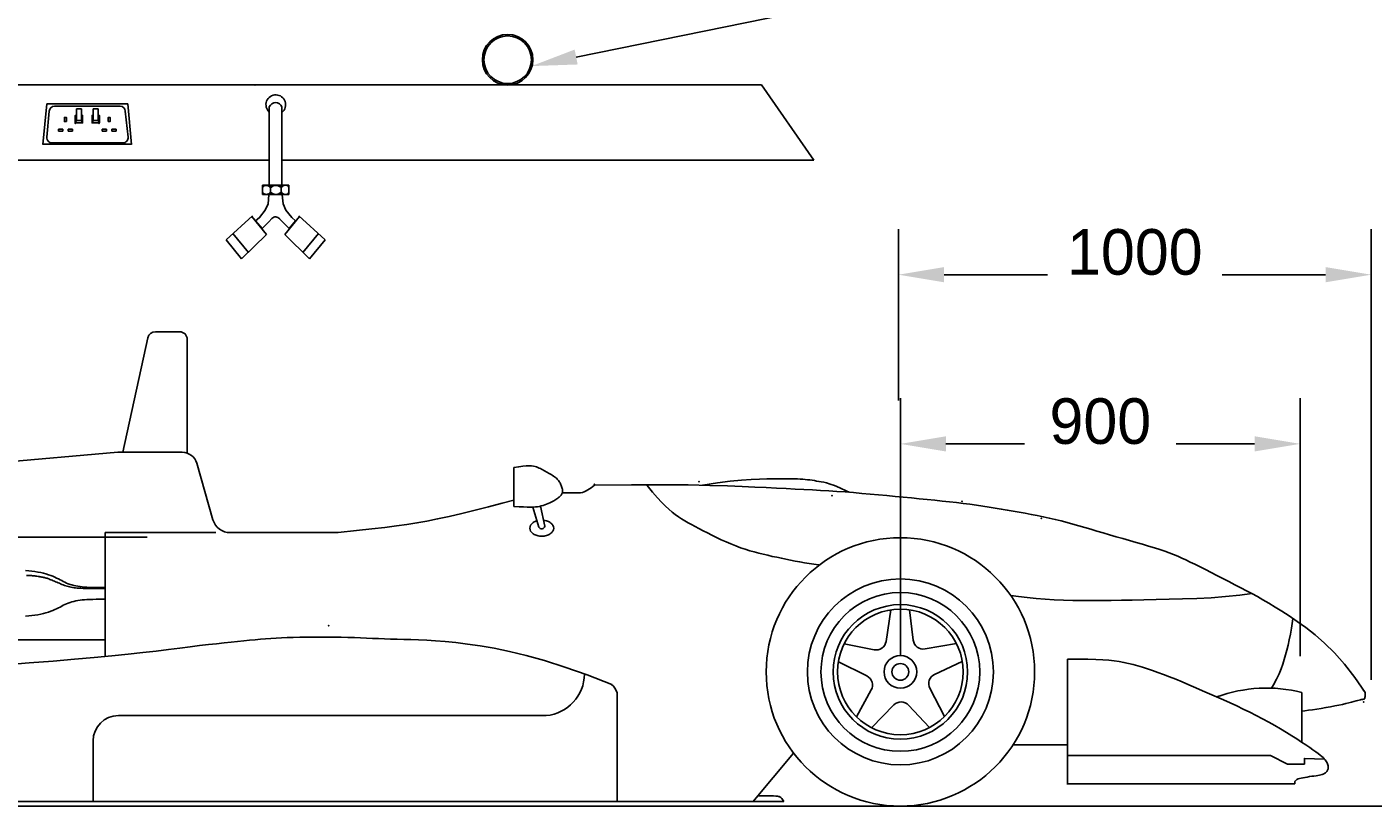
# Model space of a CAD drawing. Extents: x -8 to 6636, y -1 to 3703.
# Tile 2 of 5: x 1685 to 4343, y 0 to 1539. Entities that reach past the tile are written whole.
import ezdxf
from ezdxf.enums import TextEntityAlignment as Align

# ---------------------------------------------------------------- set-up
doc = ezdxf.new("R2010")
doc.units = 0
doc.header["$LTSCALE"] = 100
doc.header["$MEASUREMENT"] = 0
doc.layers.get('0').update_dxf_attribs({"linetype": 'CONTINUOUS'})
doc.layers.get('DEFPOINTS').update_dxf_attribs({"linetype": 'CONTINUOUS'})
doc.layers.add('LIGHTRIG', color=102, linetype='CONTINUOUS')
doc.layers.add('REGS', color=1, linetype='CONTINUOUS')
doc.dimstyles.get("Standard").update_dxf_attribs({"dimtxt": 0.18, "dimasz": 0.18, "dimexe": 0.18, "dimexo": 0.0625, "dimgap": 0.09, "dimtad": 0, "dimtih": 1, "dimtoh": 1, "dimdec": 4, "dimzin": 0, "dimtxsty": 'STANDARD', "dimcen": 0.09, "dimazin": 3, "dimtfac": 1, "dimtdec": 4, "dimtofl": 0, "dimtmove": 0, "dimatfit": 3, "dimtolj": 1, "dimtzin": 0})

# ---------------------------------------------------------------- blocks, each defined once
blk = doc.blocks.new('*D13')
at = {"color": 0, "linetype": 'BYBLOCK'}
for p, q in [((3410, 296.2), (3410, 805.3)), ((4199.5, 296.2), (4199.5, 805.3)), ((3500, 715.3), (3654.8, 715.3)), ((4109.5, 715.3), (3954.8, 715.3))]:
    blk.add_line(p, q, dxfattribs=at)
for points in [[(3500, 730.3), (3500, 700.3), (3410, 715.3)], [(4109.5, 730.3), (4109.5, 700.3), (4199.5, 715.3)]]:
    blk.add_solid(points, dxfattribs=at)
at = {"layer": 'DEFPOINTS', "color": 0, "linetype": 'BYBLOCK'}
for p in [(4199.5, 715.3), (3410, 265), (4199.5, 265)]:
    blk.add_point(p, dxfattribs=at)
at = {"color": 0, "linetype": 'BYBLOCK'}
blk.add_text('900', height=90, dxfattribs=at).set_placement((3804.8, 715.3), align=Align.CENTER)
blk = doc.blocks.new('*D14')
at = {"color": 0, "linetype": 'BYBLOCK'}
for p, q in [((3406.4, 800.9), (3406.4, 1139.4)), ((4339.5, 249.3), (4339.5, 1139.4)), ((3496.4, 1049.4), (3700.4, 1049.4)), ((4249.5, 1049.4), (4045.4, 1049.4))]:
    blk.add_line(p, q, dxfattribs=at)
for points in [[(3496.4, 1064.4), (3496.4, 1034.4), (3406.4, 1049.4)], [(4249.5, 1064.4), (4249.5, 1034.4), (4339.5, 1049.4)]]:
    blk.add_solid(points, dxfattribs=at)
at = {"layer": 'DEFPOINTS', "color": 0, "linetype": 'BYBLOCK'}
for p in [(4339.5, 1049.4), (3406.4, 769.7), (4339.5, 218)]:
    blk.add_point(p, dxfattribs=at)
at = {"color": 0, "linetype": 'BYBLOCK'}
blk.add_text('1000', height=90, dxfattribs=at).set_placement((3872.9, 1049.4), align=Align.CENTER)

msp = doc.modelspace()

# ---------------------------------------------------------------- linework, layer by layer
for p, q in [((1986.91213, 936.68659), (1938.96728, 936.68659)), ((1924.31855, 924.91374), (1874.46294, 698.60818)), ((2001.91213, 696.68659), (2001.91213, 921.68659)), ((1864.51984, 698.60818), (1085, 630)), ((1991.91321, 698.60818), (1864.51984, 698.60818)), ((2052.73023, 565.35269), (2020.75107, 676.8773)), ((2646.91054, 591.93746), (2646.91054, 668.41576)), ((2778.1018, 618.57413), (2742.49028, 618.57413)), ((2684.35862, 590.55425), (2695.97585, 550.75684)), ((2699.12161, 592.38243), (2707.75151, 552.71782)), ((1839.59361, 295.24481), (1839.59361, 540.08232)), ((1839.59361, 540.08232), (1844.20222, 540.08232)), ((1844.20222, 540.08232), (2058.12693, 540.08232)), ((2086.37439, 540), (2300, 540)), ((1174.46672, 531.07113), (1923.0163, 531.07113)), ((3391.09207, 387.54995), (3381.90466, 325.33142)), ((3428.10378, 387.67132), (3435.51175, 327.63437)), ((1839.59361, 328.3196), (1078.1699, 328.3196)), ((3298.92702, 320.12524), (3358.31474, 308.6182)), ((3520.70906, 320.85252), (3458.69666, 310.36369)), ((3287.6052, 284.88751), (3343.93947, 256.92318)), ((3532.26174, 285.68981), (3477.45239, 260.09197)), ((3740, 43.88965), (3740, 290)), ((2850.69508, 8.86969), (2850.69508, 223.44855)), ((3323.24934, 176.39795), (3352.545, 229.32316)), ((3497.32989, 176.96881), (3468.19153, 232.70488)), ((4202.91723, 126.01156), (4202.91723, 224.23581)), ((3353.26378, 154.74121), (3397.26769, 199.67683)), ((3467.45813, 155.11568), (3426.17612, 199.3323)), ((1865.87201, 178.55713), (2710.74761, 178.55713)), ((1815.87201, 9.46186), (1815.87201, 128.55713)), ((3740, 120.74731), (3632.29746, 120.74731)), ((3118.4456, 8.70286), (3198.98862, 104.6903)), ((3738.56673, 99.68426), (4140.62182, 99.68426)), ((3738.56673, 43.88965), (4188.56673, 43.88965)), ((0, 0), (4790.4678, 0)), ((870.17004, 8.86969), (3180.15689, 8.86969))]:
    msp.add_line(p, q)
for points in [[(2646.91054, 668.41576), (2656.41631, 670.26822), (2664.44628, 671.46958), (2671.18062, 672.10409), (2676.79949, 672.25601), (2681.48305, 672.00961), (2685.41147, 671.44915), (2688.7649, 670.65888), (2691.72351, 669.72308), (2694.44382, 668.71258), (2696.98781, 667.64464), (2699.39379, 666.52308), (2701.70012, 665.35172), (2703.94511, 664.13441), (2706.1671, 662.87496), (2708.40443, 661.57721), (2710.69542, 660.245), (2713.06563, 658.88214), (2715.48951, 657.49247), (2717.92872, 656.07983), (2720.34493, 654.64803), (2722.69981, 653.20091), (2724.95503, 651.74231), (2727.07224, 650.27604), (2729.01314, 648.80594), (2730.74959, 647.33393), (2732.29438, 645.85425), (2733.67051, 644.35926), (2734.90097, 642.84129), (2736.00877, 641.29268), (2737.01691, 639.70576), (2737.94839, 638.07289), (2738.8262, 636.38639), (2739.66631, 634.64308), (2740.4566, 632.85764), (2741.17788, 631.04922), (2741.811, 629.23697), (2742.33679, 627.44004), (2742.73609, 625.67758), (2742.98972, 623.96875), (2743.07852, 622.33268), (2742.9878, 620.78343), (2742.72076, 619.3146), (2742.28505, 617.91472), (2741.68834, 616.57229), (2740.9383, 615.27582), (2740.04261, 614.01382), (2739.00891, 612.7748), (2737.84489, 611.54728), (2736.55501, 610.32102), (2735.13097, 609.09094), (2733.56127, 607.8532), (2731.8344, 606.60397), (2729.93887, 605.33941), (2727.86318, 604.05571), (2725.59583, 602.74903), (2723.12531, 601.41554), (2720.44493, 600.05651), (2717.56714, 598.69365), (2714.50918, 597.35378), (2711.28831, 596.06369), (2707.92178, 594.85021), (2704.42683, 593.74013), (2700.82073, 592.76028), (2697.1207, 591.93746), (2693.30632, 591.29401), (2689.20637, 590.83441), (2684.61192, 590.55865), (2679.31409, 590.46672), (2673.10394, 590.55864), (2665.77257, 590.83441), (2657.11108, 591.29401), (2646.91054, 591.93746)], [(3019.05803, 633.6722), (3020.16192, 633.87078), (3048.9799, 638.33006), (3074.19689, 641.55693), (3096.16135, 643.75411), (3115.22169, 645.12435), (3131.72638, 645.87037), (3146.02385, 646.19492), (3158.46254, 646.30073), (3169.36049, 646.3552), (3178.91411, 646.38439), (3187.28941, 646.37903), (3194.6524, 646.32985), (3201.16909, 646.22757), (3207.0055, 646.06293), (3212.32762, 645.82664), (3217.30147, 645.50943), (3222.07233, 645.10471), (3226.70248, 644.61657), (3231.23351, 644.05176), (3235.70698, 643.41707), (3240.16446, 642.71925), (3244.6475, 641.96506), (3249.19769, 641.16128), (3253.85658, 640.31467), (3258.74901, 639.37285), (3264.33289, 638.04687), (3271.14939, 635.98863), (3279.73968, 632.85004), (3290.64495, 628.28301), (3304.40637, 621.93943), (3309.09781, 619.6241)], [(2805.72615, 634.05854), (2878.76347, 634.59624), (2940.10814, 634.60349), (2991.22665, 634.17594), (3033.58546, 633.40926), (3068.65106, 632.39908), (3097.88993, 631.24108), (3122.76852, 630.0309), (3144.75333, 628.8642), (3165.1005, 627.8149), (3184.22489, 626.86995), (3202.331, 625.99456), (3219.62338, 625.15396), (3236.30654, 624.31335), (3252.585, 623.43797), (3268.66329, 622.49301), (3284.74593, 621.44371), (3300.99393, 620.26469), (3317.39423, 618.96828), (3333.89027, 617.57621), (3350.42548, 616.11023), (3366.94327, 614.59207), (3383.38709, 613.04348), (3399.70037, 611.48619), (3415.82653, 609.94194), (3431.7148, 608.42668), (3447.33763, 606.93316), (3462.67325, 605.44834), (3477.69992, 603.95917), (3492.39586, 602.4526), (3506.73933, 600.9156), (3520.70857, 599.33512), (3534.28181, 597.69812), (3547.45035, 595.99445), (3560.25772, 594.22556), (3572.76048, 592.3958), (3585.0152, 590.50952), (3597.07845, 588.57106), (3609.0068, 586.58477), (3620.85682, 584.555), (3632.68509, 582.4861), (3644.53656, 580.3788), (3656.4098, 578.21932), (3668.29173, 575.99027), (3680.16932, 573.67427), (3692.0295, 571.25391), (3703.85921, 568.71181), (3715.64541, 566.03058), (3727.37505, 563.19282), (3739.04593, 560.18694), (3750.69941, 557.02453), (3762.3877, 553.72299), (3774.16302, 550.29971), (3786.07759, 546.77207), (3798.18363, 543.15748), (3810.53336, 539.47332), (3823.17899, 535.73698), (3836.13587, 531.96659), (3849.2718, 528.18315), (3862.41769, 524.40841), (3875.40448, 520.6641), (3888.06308, 516.97197), (3900.22442, 513.35376), (3911.71942, 509.8312), (3922.379, 506.42603), (3932.10111, 503.14321), (3941.05171, 499.92051), (3949.46383, 496.67894), (3957.57045, 493.33948), (3965.60459, 489.82314), (3973.79924, 486.05089), (3982.3874, 481.94375), (3991.60208, 477.4227), (4001.61023, 472.43656), (4012.31469, 467.04545), (4023.55225, 461.33733), (4035.15969, 455.40015), (4046.9738, 449.32185), (4058.83137, 443.19038), (4070.56919, 437.0937), (4082.02405, 431.11975), (4093.09895, 425.31187), (4103.96179, 419.53495), (4114.84666, 413.60926), (4125.98766, 407.35508), (4137.6189, 400.59269), (4149.97449, 393.14236), (4163.28852, 384.82437), (4177.7951, 375.45899), (4193.65524, 364.83365), (4210.73759, 352.60442), (4228.83771, 338.3945), (4247.75116, 321.82712), (4267.27349, 302.52548), (4287.20028, 280.11281), (4307.32707, 254.21231), (4327.44942, 224.44721)], [(2908.71659, 634.59978), (2910.01212, 632.98433), (2920.85811, 619.91586), (2930.30661, 609.03046), (2938.61066, 599.99735), (2946.02326, 592.48577), (2952.79741, 586.16496), (2959.18614, 580.70414), (2965.41408, 575.81114), (2971.59236, 571.34814), (2977.80374, 567.21591), (2984.13099, 563.31521), (2990.65687, 559.54682), (2997.46413, 555.81151), (3004.63554, 552.01004), (3012.25385, 548.04319), (3020.37385, 543.84166), (3028.9384, 539.45584), (3037.86236, 534.96606), (3047.06062, 530.45266), (3056.44804, 525.99596), (3065.9395, 521.67629), (3075.44988, 517.57398), (3084.89405, 513.76937), (3094.20502, 510.32229), (3103.3883, 507.21071), (3112.46754, 504.3921), (3121.46638, 501.82393), (3130.40847, 499.46366), (3139.31746, 497.26878), (3148.21699, 495.19676), (3157.1307, 493.20506), (3166.07831, 491.25904), (3175.06375, 489.35555), (3184.08703, 487.49932), (3193.14814, 485.69506), (3202.24708, 483.9475), (3211.38385, 482.26138), (3220.55846, 480.6414), (3229.7709, 479.09231), (3239.05586, 477.61252), (3248.58674, 476.17525), (3249.69702, 476.01648)], [(2646.91054, 604.28805), (2623.90108, 598.19875), (2596.96762, 591.1999), (2570.16504, 584.39721), (2544.04956, 577.97048), (2519.17742, 572.09951), (2496.10484, 566.96412), (2475.10865, 562.67782), (2455.34804, 559.089), (2435.70281, 555.97973), (2415.05274, 553.13212), (2392.27764, 550.32825), (2366.25728, 547.35021), (2335.87147, 543.9801), (2300, 540)], [(1682.22906, 465.03052), (1688.84195, 464.55874), (1695.1574, 463.93094), (1701.22376, 463.13102), (1707.04473, 462.16765), (1712.61289, 461.05569), (1717.92079, 459.80999), (1722.96101, 458.44542), (1727.7261, 456.97683), (1732.20863, 455.41909), (1736.40117, 453.78706), (1740.30619, 452.09682), (1743.96583, 450.36944), (1747.43214, 448.6272), (1750.75716, 446.89238), (1753.99296, 445.18729), (1757.19159, 443.5342), (1760.40508, 441.95541), (1763.6855, 440.47321), (1767.07683, 439.10616), (1770.59085, 437.85799), (1774.23129, 436.72869), (1778.00185, 435.71827), (1781.90625, 434.82672), (1785.94822, 434.05404), (1790.13146, 433.40023), (1794.4597, 432.8653), (1798.9664, 432.44677), (1803.80399, 432.13225), (1809.15464, 431.90689), (1815.20055, 431.75582), (1822.12387, 431.66419), (1830.1068, 431.61713), (1839.33151, 431.5998), (1839.59361, 431.59974)], [(1839.59361, 429.6284), (1837.13171, 429.6286), (1827.64382, 429.63506), (1819.43521, 429.65258), (1812.34802, 429.6867), (1806.22444, 429.74296), (1800.90663, 429.82688), (1796.23676, 429.944), (1792.057, 430.09986), (1788.22913, 430.29998), (1784.69338, 430.54991), (1781.40961, 430.85516), (1778.33767, 431.22129), (1775.4374, 431.65381), (1772.66866, 432.15827), (1769.9913, 432.74019), (1767.36516, 433.40512), (1764.75702, 434.15581), (1762.16134, 434.98397), (1759.57951, 435.87852), (1757.01291, 436.82841), (1754.46292, 437.82257), (1751.93092, 438.84993), (1749.41831, 439.89942), (1746.92647, 440.95998), (1744.4584, 442.02054), (1742.02355, 443.07003), (1739.633, 444.09738), (1737.29783, 445.09154), (1735.02912, 446.04143), (1732.83794, 446.93599), (1730.73537, 447.76414), (1728.73248, 448.51483), (1726.83482, 449.18068), (1725.02576, 449.76906), (1723.28315, 450.29104), (1721.58485, 450.75768), (1719.90871, 451.18006), (1718.23256, 451.56924), (1716.53426, 451.93628), (1714.79165, 452.29226), (1712.98674, 452.64571), (1711.11815, 452.995), (1709.18864, 453.33599), (1707.20098, 453.66453), (1705.15793, 453.97648), (1703.06228, 454.26767), (1700.91679, 454.53396), (1698.72423, 454.7712), (1696.48736, 454.9764), (1694.20896, 455.15116), (1691.89179, 455.29826), (1689.53863, 455.42045), (1687.15224, 455.52051), (1684.73539, 455.60121)], [(1682.22906, 374.99819), (1688.84195, 375.46997), (1695.1574, 376.09777), (1701.22376, 376.89769), (1707.04473, 377.86106), (1712.61289, 378.97303), (1717.92079, 380.21872), (1722.96101, 381.58329), (1727.7261, 383.05188), (1732.20863, 384.60962), (1736.40117, 386.24166), (1740.30619, 387.93189), (1743.96583, 389.65927), (1747.43214, 391.40152), (1750.75716, 393.13633), (1753.99296, 394.84142), (1757.19159, 396.49451), (1760.40508, 398.0733), (1763.6855, 399.5555), (1767.07683, 400.92255), (1770.59085, 402.17072), (1774.23129, 403.30002), (1778.00185, 404.31044), (1781.90625, 405.202), (1785.94822, 405.97467), (1790.13146, 406.62848), (1794.4597, 407.16341), (1798.9664, 407.58194), (1803.80399, 407.89646), (1809.15464, 408.12182), (1815.20055, 408.27289), (1822.12387, 408.36452), (1830.1068, 408.41158), (1839.33151, 408.42891), (1839.59361, 408.42898)], [(3627.91468, 415.79188), (3643.04449, 413.76412), (3660.35881, 411.78345), (3677.97106, 410.09102), (3695.82923, 408.68211), (3713.8813, 407.55199), (3732.07525, 406.69593), (3750.35905, 406.10921), (3768.72206, 405.78199), (3787.31917, 405.68394), (3806.34663, 405.77962), (3826.00071, 406.03361), (3846.47766, 406.41045), (3867.97376, 406.8747), (3890.68525, 407.39094), (3914.8084, 407.92371), (3940.44725, 408.46987), (3967.33698, 409.15542), (3995.12051, 410.13867), (4023.44081, 411.5779), (4051.94082, 413.63142), (4080.26348, 416.45751), (4103.77203, 419.63586)], [(4185.1246, 370.54866), (4184.36851, 364.90816), (4182.29121, 351.55578), (4180.1217, 339.40124), (4177.86706, 328.23902), (4175.53439, 317.86354), (4173.13079, 308.06927), (4170.66334, 298.65066), (4168.1013, 289.40689), (4165.26261, 280.15602), (4161.92736, 270.72088), (4157.87563, 260.92425), (4152.88753, 250.58894), (4146.74314, 239.53775), (4142.56484, 232.90174)], [(2840, 240), (2791.76369, 258.87845), (2747.72701, 274.52301), (2707.59537, 287.28358), (2671.07423, 297.51006), (2637.869, 305.55235), (2607.68514, 311.76033), (2580.22807, 316.48391), (2555.20322, 320.07297), (2532.33332, 322.83728), (2511.41022, 324.92594), (2492.24306, 326.44795), (2474.64097, 327.51226), (2458.41309, 328.22785), (2443.36856, 328.7037), (2429.31652, 329.04879), (2416.0661, 329.37208), (2403.4328, 329.76075), (2391.25757, 330.21481), (2379.38773, 330.71246), (2367.67057, 331.2319), (2355.95342, 331.75134), (2344.08357, 332.24899), (2331.90835, 332.70304), (2319.27505, 333.09172), (2306.08553, 333.39684), (2292.45975, 333.61479), (2278.57221, 333.74556), (2264.59743, 333.78915), (2250.70989, 333.74556), (2237.08411, 333.61479), (2223.89459, 333.39684), (2211.31582, 333.09172), (2199.46597, 332.69941), (2188.23779, 332.21993), (2177.46768, 331.65326), (2166.99204, 330.99942), (2156.64728, 330.2584), (2146.2698, 329.4302), (2135.69601, 328.51482), (2124.7623, 327.51226), (2113.31054, 326.41889), (2101.20439, 325.21654), (2088.31297, 323.88343), (2074.50542, 322.39775), (2059.65084, 320.73772), (2043.61837, 318.88153), (2026.27713, 316.80739), (2007.49624, 314.49352), (1987.12482, 311.92809), (1964.93203, 309.13927), (1940.66701, 306.16519), (1914.07892, 303.044), (1884.91691, 299.81383), (1852.93013, 296.51283), (1817.86773, 293.17914), (1779.47887, 289.85089), (1737.28318, 286.48226), (1689.88222, 282.69147), (1635.64802, 278.01279)], [(3740, 290), (3761.58348, 290.21384), (3780.12814, 290.11233), (3796.05692, 289.70887), (3809.79274, 289.01683), (3821.75853, 288.04958), (3832.37723, 286.82051), (3842.07176, 285.34299), (3851.26505, 283.63041), (3860.32532, 281.68984), (3869.4019, 279.50313), (3878.58942, 277.04583), (3887.98249, 274.29349), (3897.67574, 271.22167), (3907.7638, 267.8059), (3918.34127, 264.02175), (3929.50278, 259.84475), (3941.30979, 255.26323), (3953.69105, 250.31657), (3966.54216, 245.05695), (3979.75869, 239.53652), (3993.23626, 233.80745), (4006.87044, 227.92189), (4020.55682, 221.93201), (4034.191, 215.88996), (4047.68487, 209.83596), (4061.01561, 203.7624), (4074.17668, 197.64972), (4087.16156, 191.47836), (4099.96373, 185.22875), (4112.57665, 178.88135), (4124.9938, 172.41658), (4137.20866, 165.81488), (4149.19784, 159.07626), (4160.87053, 152.27896), (4172.11905, 145.52078), (4182.83574, 138.89953), (4192.91292, 132.513), (4202.24291, 126.459), (4210.71805, 120.83533), (4218.23066, 115.7398), (4224.70788, 111.24196), (4230.21604, 107.29833), (4234.85629, 103.83719), (4238.72979, 100.78683), (4241.93767, 98.07551), (4244.58109, 95.63153), (4246.76119, 93.38315), (4248.57912, 91.25865), (4250.12134, 89.19881), (4251.41558, 87.1944), (4252.4749, 85.24867), (4253.31236, 83.36487), (4253.94099, 81.54628), (4254.37385, 79.79616), (4254.624, 78.11775), (4254.70448, 76.51433), (4254.62726, 74.9886), (4254.39996, 73.54112), (4254.02909, 72.17188), (4253.52118, 70.88088), (4252.88276, 69.66812), (4252.12035, 68.53361), (4251.24048, 67.47734), (4250.24967, 66.49931), (4249.14522, 65.59789), (4247.8874, 64.76494), (4246.4273, 63.99066), (4244.71596, 63.26529), (4242.70444, 62.57904), (4240.3438, 61.92213), (4237.58509, 61.28478), (4234.37938, 60.65721), (4230.70628, 60.03046), (4226.65958, 59.39881), (4222.36165, 58.75739), (4217.93484, 58.1013), (4213.5015, 57.42564), (4209.18399, 56.72553), (4205.10467, 55.99609), (4201.38589, 55.23241), (4198.12904, 54.42294), (4195.35169, 53.52945), (4193.05044, 52.50704), (4191.22189, 51.31081), (4189.86264, 49.89585), (4188.9693, 48.21728), (4188.53846, 46.23017), (4188.56673, 43.88965)], [(4327.44942, 224.44721), (4327.62509, 219.96978), (4327.60141, 216.60508), (4327.40687, 214.19416), (4327.06993, 212.57805), (4326.61909, 211.59778), (4326.08281, 211.0944), (4325.48958, 210.90895), (4324.86787, 210.88245), (4324.22836, 210.87811), (4323.51054, 210.84768), (4322.63611, 210.76509), (4321.52675, 210.60426), (4320.10417, 210.3391), (4318.29005, 209.94355), (4316.00608, 209.3915), (4313.17397, 208.65689), (4309.72763, 207.7226), (4305.64994, 206.60738), (4300.936, 205.33893), (4295.58092, 203.94497), (4289.5798, 202.4532), (4282.92775, 200.89134), (4275.61989, 199.2871), (4267.6513, 197.66819), (4259.06278, 196.06233), (4250.07782, 194.49721), (4240.96562, 193.00055), (4231.99535, 191.60007), (4223.4362, 190.32347), (4215.55734, 189.19846), (4208.62795, 188.25276), (4202.91723, 187.51408)], [(4140.62182, 99.68426), (4174.1264, 82.94588), (4207.63101, 82.94588), (4207.63101, 94.1048), (4247.35671, 92.6872)], [(3127.90175, 19.97227), (3131.4175, 20.0309), (3143.65937, 20.13941), (3152.88382, 20.11285), (3159.5721, 19.97012), (3164.20551, 19.73013), (3167.2653, 19.4118), (3169.23276, 19.03403), (3170.58917, 18.61574), (3171.74345, 18.16176), (3172.81517, 17.62058), (3173.85158, 16.92662), (3174.8999, 16.01429), (3176.00736, 14.81802), (3177.22119, 13.27222), (3178.58863, 11.31131), (3180.15689, 8.86969)]]:
    msp.add_lwpolyline(points)
for points in [[(2692.31763, 563.28891, 0.0783365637), (2685.21038, 559.98431, 0.1070892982), (2679.92652, 554.48974, 0.1390064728), (2678.31235, 548.79585, 0.1390064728), (2679.92652, 543.10196, 0.1070892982), (2685.21038, 537.60738, 0.0802112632), (2692.49812, 534.25183, 0.0679594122), (2701.86369, 532.97297, 0.0679594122), (2711.22927, 534.25183, 0.0802112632), (2718.517, 537.60738, 0.1070892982), (2723.80087, 543.10196, 0.1390064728), (2725.41503, 548.79585, 0.1390064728)], [(2725.41503, 548.79585, 0.1390064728), (2723.80087, 554.48974, 0.1070892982), (2718.517, 559.98431, 0.0802112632), (2711.22927, 563.33986, 0.0439929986), (2705.19688, 564.45934, 0.0679594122)]]:
    msp.add_lwpolyline(points, format="xyb")
for radius in [265, 183.65089, 156.78489, 132.79652, 124, 32.29059, 16.55112]:
    msp.add_circle((3410, 265), radius)
for centre, radius, start, end in [((1938.96728, 921.68659), 15, 90, 167.57606915), ((1986.91213, 921.68659), 15, 0, 90), ((1991.91321, 668.60818), 30, 16, 90), ((2766.07208, 672.41854), 55.17186, 282.5939866, 315.95031655), ((2086.37439, 575), 35, 196, 270), ((2701.46443, 554.13482), 6.44479, 211.61048394, 347.29869648), ((3362.1192, 328.25302), 20, 259.03418166, 351.60019623), ((3455.36121, 330.0836), 20, 187.03418166, 279.60019623), ((2702.10387, 262.32119), 84.20886, 275.89158041, 358.9783483), ((2820.17166, 215.13629), 31.635, 15.23362208, 52.43414314), ((3335.04683, 239.00891), 20, 331.03418166, 63.60019623), ((3485.91557, 241.97086), 20, 115.03418166, 207.60019623), ((4132.95435, -48.51865), 281.58444, 75.61351361, 110.3442782), ((3411.55719, 185.68361), 20, 43.03418166, 135.60019623), ((1865.87201, 128.55713), 50, 90, 180)]:
    msp.add_arc(centre, radius, start, end)
for p in [(3012.63395, 640.89198), (2806.0223, 635.31252), (3275.08658, 612.99467), (3531.95509, 601.83575), (3688.30985, 568.35898), (2281.11705, 356.33946), (4324.89708, 228.01187), (4324.89708, 205.69402)]:
    msp.add_point(p)
at = {"layer": 'LIGHTRIG'}
for p, q in [((2769.80674, 1479.27289), (4564.00033, 1843.89057)), ((1135.55571, 1424.21548), (3135.55571, 1424.21548)), ((3135.55571, 1424.21548), (3239.08086, 1275.67992)), ((1716.78286, 1306.68462), (1724.56077, 1387.08159)), ((1724.56077, 1387.08159), (1884.56077, 1387.08159)), ((1884.56077, 1387.08159), (1891.96473, 1306.30972)), ((1724.70072, 1320.78518), (1729.56077, 1372.08159)), ((1739.56077, 1382.08159), (1869.56077, 1382.08159)), ((1780.72519, 1363.94077), (1782.93416, 1354.24082)), ((1782.93416, 1354.24082), (1782.93416, 1377.24082)), ((1782.93416, 1377.24082), (1792.93416, 1377.24082)), ((1792.93416, 1354.24082), (1792.93416, 1377.24082)), ((1795.14313, 1363.94077), (1792.93416, 1354.24082)), ((1813.9784, 1363.94077), (1816.18737, 1354.24082)), ((1826.18737, 1377.24082), (1816.18737, 1377.24082)), ((1816.18737, 1354.24082), (1816.18737, 1377.24082)), ((1826.18737, 1354.24082), (1826.18737, 1377.24082)), ((1828.39634, 1363.94077), (1826.18737, 1354.24082)), ((1879.56077, 1372.08159), (1884.9135, 1320.88175)), ((2163.94823, 1381.10822), (2163.94823, 1226.17942)), ((2188.94823, 1381.10822), (2188.94823, 1226.17942)), ((1780.72519, 1349.24082), (1782.93416, 1354.24082)), ((1782.93416, 1354.24082), (1792.93416, 1354.24082)), ((1792.93416, 1354.24082), (1795.14313, 1349.24082)), ((1816.18737, 1354.24082), (1813.9784, 1349.24082)), ((1826.18737, 1354.24082), (1816.18737, 1354.24082)), ((1828.39634, 1349.24082), (1826.18737, 1354.24082)), ((1891.89397, 1307.08159), (1716.82126, 1307.08159)), ((1874.96771, 1309.84196), (1734.65613, 1309.84196)), ((1038.92733, 1275.67992), (2163.94823, 1275.67992)), ((2188.94823, 1275.67992), (3239.08086, 1275.67992)), ((2150.30317, 1226.17942), (2202.40251, 1226.17942)), ((2150.30317, 1207.58797), (2150.30317, 1226.17942)), ((2166.32534, 1207.58797), (2166.32534, 1226.17942)), ((2187.57926, 1207.58797), (2187.57926, 1226.17942)), ((2202.40251, 1207.58797), (2202.40251, 1226.17942)), ((2150.30317, 1207.58797), (2202.40251, 1207.58797)), ((2078.63545, 1118.57314), (2130.75809, 1165.54669)), ((2129.4658, 1164.38206), (2158.35244, 1128.78478)), ((2223.23988, 1164.38206), (2194.35323, 1128.78478)), ((2274.07023, 1118.57314), (2221.94758, 1165.54669)), ((2109.29583, 1080.79007), (2078.63545, 1118.57314)), ((2122.582, 1093.04404), (2091.92162, 1130.8271)), ((2158.35244, 1128.78478), (2109.29583, 1080.79007)), ((2194.35323, 1128.78478), (2243.40984, 1080.79007)), ((2230.12367, 1093.04404), (2260.78406, 1130.8271)), ((2243.40984, 1080.79007), (2274.07023, 1118.57314))]:
    msp.add_line(p, q, dxfattribs=at)
for points in [[(1763.27047, 1351.83162), (1759.48693, 1351.83162), (1759.48693, 1359.94594), (1763.27047, 1359.94594)], [(1845.85106, 1351.83162), (1849.6346, 1351.83162), (1849.6346, 1359.94594), (1845.85106, 1359.94594)], [(1747.85482, 1332.92064), (1747.85482, 1336.70417), (1755.96914, 1336.70417), (1755.96914, 1332.92064)], [(1766.87313, 1332.91611), (1766.87313, 1336.69965), (1774.98745, 1336.69965), (1774.98745, 1332.91611)], [(1842.2484, 1332.91611), (1842.2484, 1336.69965), (1834.13409, 1336.69965), (1834.13409, 1332.91611)], [(1861.26671, 1332.92064), (1861.26671, 1336.70417), (1853.15239, 1336.70417), (1853.15239, 1332.92064)]]:
    msp.add_lwpolyline(points, close=True, dxfattribs=at)
for points in [[(1780.72519, 1349.24082), (1780.72519, 1363.94077), (1782.93416, 1363.94077)], [(1792.93416, 1363.94077), (1795.14313, 1363.94077), (1795.14313, 1349.24082), (1780.72519, 1349.24082)], [(1816.18737, 1363.94077), (1813.9784, 1363.94077), (1813.9784, 1349.24082), (1828.39634, 1349.24082)], [(1828.39634, 1349.24082), (1828.39634, 1363.94077), (1826.18737, 1363.94077)], [(2163.23455, 1207.14457), (2161.59964, 1189.50213), (2156.04091, 1176.76037), (2144.59651, 1162.05834), (2136.7489, 1155.85081), (2149.50126, 1140.82208), (2162.2536, 1152.9104), (2169.61527, 1161.01398)], [(2189.47112, 1207.14457), (2191.10604, 1189.50213), (2196.66476, 1176.76037), (2208.10917, 1162.05834), (2215.95678, 1155.85081), (2203.20441, 1140.82208), (2190.45207, 1152.9104), (2182.94494, 1161.17411)]]:
    msp.add_lwpolyline(points, dxfattribs=at)
for radius in [50, 47]:
    msp.add_circle((2634.55359, 1473.94226), radius, dxfattribs=at)
for centre, radius, start, end in [((2176.74867, 1385.09699), 19.40212, 308.95976912, 228.71961598), ((2176.44823, 1375.47373), 13.71122, 24.26390111, 155.73609889), ((1739.56077, 1372.08159), 10, 90, 180), ((1869.56077, 1372.08159), 10, 0, 90), ((1734.65613, 1319.84196), 10, 174.58770064, 270), ((1874.96771, 1319.84196), 10, 270, 5.96836193), ((2157.94407, 1216.07036), 9.69696, 31.89006695, 143.43921219), ((2176.91182, 1211.64785), 14.12189, 40.9411252, 137.4740401), ((2195.53174, 1217.44), 8.67325, 33.07499136, 159.05986001), ((2157.94407, 1217.69703), 9.69696, 216.56078781, 328.10993305), ((2176.91182, 1222.11954), 14.12189, 222.5259599, 319.0588748), ((2195.53174, 1216.32738), 8.67325, 200.94013999, 326.92500864), ((2176.3719, 1153.45275), 10.14023, 37.73839178, 136.29147695)]:
    msp.add_arc(centre, radius, start, end, dxfattribs=at)
for p in [(2135.55571, 1424.21548), (1781.16657, 1348.06483), (1827.95496, 1348.06483)]:
    msp.add_point(p, dxfattribs=at)
for points in [[(2772.79399, 1464.57336), (2766.81948, 1493.97243), (2681.60953, 1461.34937)], [(2689.22248, 1476.17293), (2689.22248, 1476.23293), (2689.04248, 1476.20293)]]:
    msp.add_solid(points, dxfattribs=at)

# ---------------------------------------------------------------- dimensions: what is measured, and where the dimension line sits
at = {"layer": 'REGS'}
for base, p1, p2, text, picture, middle in [((4339.46838, 1049.36928), (3406.36615, 769.67109), (4339.46838, 218.0441), '1000', '*D14', (3872.91726, 1049.36928)), ((4199.50306, 715.28532), (3410, 265), (4199.50306, 265), '900', '*D13', (3804.75153, 715.28532))]:
    dim = msp.add_linear_dim(base=base, p1=p1, p2=p2, text=text, dimstyle='Standard', dxfattribs=at)
    dim.commit()
    dim.dimension.update_dxf_attribs({"geometry": picture, "text_midpoint": middle})

doc.saveas('drawing.dxf')
